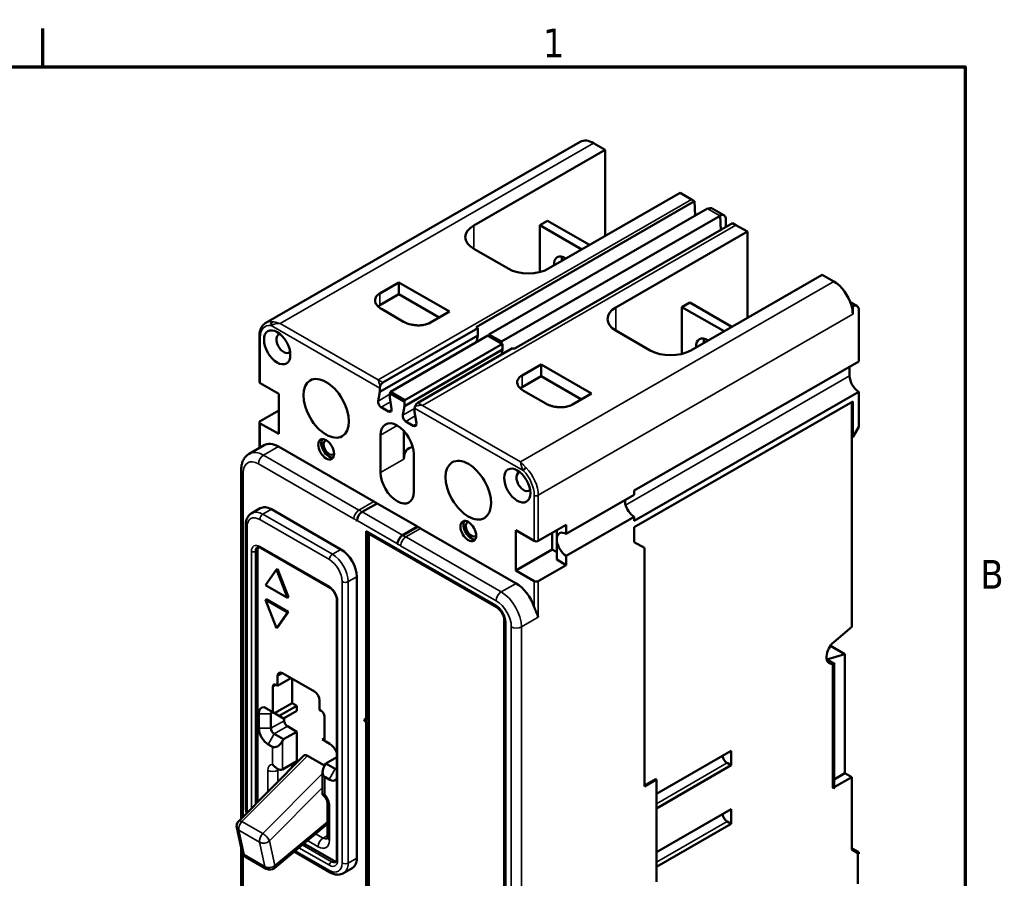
# Model space of a CAD drawing. Header units: inches. Extents: x 0.1 to 16.9, y 0.4 to 10.6.
# Tile 24 of 24: x 12.7 to 16.8, y 7 to 10.6. Entities that reach past the tile are written whole.
import ezdxf

# ---------------------------------------------------------------- set-up
doc = ezdxf.new("R2010")
doc.units = ezdxf.units.IN
doc.header["$MEASUREMENT"] = 0
for name, color, linetype, lineweight in [('Border (ANSI)', 7, 'Continuous', 70), ('Visible (ANSI)', 7, 'Continuous', 50), ('Visible Narrow (ANSI)', 7, 'Continuous', 35)]:
    doc.layers.add(name, color=color, linetype=linetype, lineweight=lineweight)
doc.styles.add('Note Text (ANSI)', font='tahoma.ttf')

# ---------------------------------------------------------------- blocks, each defined once
blk = doc.blocks.new('Borders Default Border')
at = {"layer": 'Border (ANSI)'}
blk.add_line((12.75, 10.38), (12.75, 10.54), dxfattribs=at)
at = {"layer": 'Border (ANSI)', "flags": 128}
blk.add_lwpolyline([(0.38, 0.62), (0.38, 10.38), (16.62, 10.38), (16.62, 0.62), (0.38, 0.62)], dxfattribs=at)
at = {"layer": 'Border (ANSI)', "char_height": 0.12, "attachment_point": 7, "style": 'Note Text (ANSI)'}
for s, insert in [('1', (14.8479, 10.42)), ('B', (16.6834, 8.19))]:
    blk.add_mtext(s, dxfattribs=dict(at, insert=insert))

msp = doc.modelspace()

# ---------------------------------------------------------------- linework, layer by layer
at = {"layer": 'Visible (ANSI)'}
for p, q in [((15.0045, 10.0649), (13.6854, 9.3053)), ((15.1091, 10.0315), (15.0607, 10.0594)), ((14.5576, 9.7139), (15.1091, 10.0315)), ((15.1091, 10.0315), (15.1091, 9.6699)), ((15.4231, 9.8507), (14.8715, 9.5331)), ((15.4714, 9.8229), (15.4231, 9.8507)), ((14.568, 9.2877), (15.4844, 9.8154)), ((15.4714, 9.8229), (15.4844, 9.8154)), ((15.4844, 9.8154), (15.4874, 9.7556)), ((15.5378, 9.7846), (14.6214, 9.2569)), ((14.6744, 9.2264), (15.5909, 9.7541)), ((15.5378, 9.7846), (15.5399, 9.7834)), ((15.6074, 9.7572), (15.5586, 9.7852)), ((15.5887, 9.7553), (15.5909, 9.7541)), ((15.5909, 9.7541), (15.5939, 9.6947)), ((15.6439, 9.7235), (14.7275, 9.1958)), ((14.8346, 9.7152), (14.8673, 9.734)), ((15.0112, 9.6135), (14.8346, 9.7152)), ((14.8346, 9.7152), (14.8346, 9.5186)), ((14.8673, 9.734), (15.0439, 9.6323)), ((15.6151, 9.707), (15.6151, 9.7401)), ((15.6439, 9.7235), (15.6573, 9.7159)), ((15.6573, 9.7159), (15.7056, 9.688)), ((15.7056, 9.688), (15.1541, 9.3704)), ((15.7056, 9.688), (15.7056, 9.3264)), ((14.7018, 9.5331), (14.5576, 9.6162)), ((15.468, 9.1896), (16.0196, 9.5072)), ((16.0196, 9.5072), (16.0679, 9.4794)), ((14.1638, 9.4285), (14.2436, 9.4745)), ((14.2436, 9.4745), (14.4557, 9.3523)), ((14.2436, 9.4745), (14.2436, 9.4254)), ((14.2436, 9.4254), (14.1638, 9.3795)), ((14.4131, 9.3278), (14.2436, 9.4254)), ((15.4311, 9.3717), (15.4638, 9.3905)), ((15.6404, 9.2888), (15.4638, 9.3905)), ((16.1373, 9.3927), (16.1657, 9.3763)), ((16.1477, 9.3746), (16.1423, 9.3777)), ((14.2631, 9.3103), (14.1706, 9.3635)), ((14.4557, 9.3523), (14.376, 9.3064)), ((15.4311, 9.3717), (15.6077, 9.27)), ((15.4311, 9.1751), (15.4311, 9.3717)), ((16.1477, 9.3746), (16.1477, 9.3412)), ((16.173, 9.1438), (16.1728, 9.3646)), ((14.1639, 9.016), (14.575, 9.2527)), ((14.177, 9.0545), (14.575, 9.2836)), ((14.575, 9.2836), (14.568, 9.2877)), ((14.5708, 9.2306), (14.575, 9.2527)), ((14.575, 9.2527), (14.575, 9.2836)), ((14.6214, 9.2569), (14.621, 9.2498)), ((14.6214, 9.2569), (14.6744, 9.2264)), ((15.1541, 9.2727), (15.2983, 9.1896)), ((13.6584, 9.2486), (13.6584, 9.0573)), ((14.2082, 9.0162), (14.6174, 9.2519)), ((14.2693, 8.981), (14.6785, 9.2167)), ((14.5697, 9.2244), (14.5708, 9.2306)), ((14.5711, 9.2252), (14.5708, 9.2306)), ((14.621, 9.2498), (14.6174, 9.2519)), ((14.6748, 9.2188), (14.621, 9.2498)), ((14.6748, 9.2188), (14.6744, 9.2264)), ((14.6785, 9.2167), (14.6748, 9.2188)), ((14.6785, 9.1931), (14.6785, 9.2167)), ((14.2674, 8.9564), (14.6785, 9.1931)), ((14.7209, 9.1996), (14.3229, 8.9704)), ((14.6748, 9.173), (14.6766, 9.1831)), ((14.6766, 9.1831), (14.6785, 9.1931)), ((14.6771, 9.1744), (14.6766, 9.1831)), ((14.7275, 9.1958), (14.7209, 9.1996)), ((14.8401, 9.131), (14.7604, 9.085)), ((14.8401, 9.131), (14.8401, 9.0819)), ((15.0523, 9.0088), (14.8401, 9.131)), ((16.173, 9.1438), (15.2313, 8.6016)), ((16.1348, 9.0825), (16.1348, 9.1217)), ((13.6619, 9.0524), (13.7396, 9.0077)), ((14.7604, 9.036), (14.8401, 9.0819)), ((14.8401, 9.0819), (15.0097, 8.9843)), ((13.7396, 9.0077), (13.7396, 8.839)), ((14.1566, 8.977), (14.1639, 9.016)), ((14.1639, 9.016), (14.1639, 9.0317)), ((14.2063, 9.0073), (14.2063, 8.9916)), ((14.2693, 8.981), (14.2082, 9.0162)), ((14.7672, 9.02), (14.8596, 8.9668)), ((14.9725, 8.9629), (15.0523, 9.0088)), ((15.2313, 8.474), (16.173, 9.0164)), ((16.1732, 8.8693), (16.173, 9.0164)), ((14.2063, 8.9916), (14.2135, 8.9442)), ((14.2674, 8.9564), (14.2674, 8.9721)), ((15.2313, 8.4475), (16.1477, 8.9753)), ((16.1435, 8.8276), (16.1435, 8.9728)), ((16.1477, 8.9753), (16.1477, 8.8252)), ((13.6619, 8.8934), (13.7396, 8.9382)), ((14.2006, 8.9335), (14.1695, 8.9514)), ((14.2601, 8.9174), (14.2674, 8.9564)), ((14.3098, 8.9477), (14.3098, 8.932)), ((14.3098, 8.932), (14.3171, 8.8846)), ((13.6584, 8.8886), (13.6584, 8.7806)), ((13.7396, 8.839), (13.6619, 8.8837)), ((14.3042, 8.8739), (14.2729, 8.8919)), ((14.2648, 8.7333), (14.2648, 8.8515)), ((16.1477, 8.8252), (16.1732, 8.8693)), ((14.1672, 8.6771), (14.1672, 8.834)), ((16.1477, 8.8252), (16.1435, 8.8276)), ((16.1435, 8.8276), (16.1435, 8.0295)), ((13.6784, 8.7921), (13.6161, 8.7562)), ((13.7383, 8.7862), (14.1388, 8.5556)), ((14.3064, 8.7539), (14.3064, 8.5969)), ((13.5823, 8.6889), (13.5823, 7.2254)), ((15.2313, 8.6016), (15.2313, 8.5839)), ((15.2313, 8.5839), (14.9462, 8.4197)), ((15.1931, 8.5619), (15.1931, 8.5465)), ((13.6623, 8.5275), (13.6263, 8.5067)), ((13.709, 8.5229), (14.0009, 8.3548)), ((14.152, 8.548), (14.0896, 8.5121)), ((14.152, 8.548), (14.3217, 8.4503)), ((14.0684, 8.4754), (14.0684, 8.4738)), ((14.9462, 8.3275), (15.2313, 8.4917)), ((15.2313, 8.4917), (15.2313, 8.474)), ((13.6015, 7.2757), (13.6015, 8.4564)), ((14.107, 7.6393), (14.107, 8.4315)), ((14.107, 8.4315), (14.6505, 8.1186)), ((14.1112, 8.4291), (14.1112, 7.6418)), ((14.2593, 8.4144), (14.3217, 8.4503)), ((14.3217, 8.4491), (14.2593, 8.4132)), ((14.3217, 8.4503), (14.3217, 8.4491)), ((14.7353, 8.2121), (14.3348, 8.4427)), ((14.7341, 8.435), (14.7341, 8.2663)), ((14.8117, 8.3903), (14.7341, 8.435)), ((14.9462, 8.458), (14.8287, 8.3903)), ((14.9067, 8.4353), (14.9067, 8.403)), ((14.9462, 8.4197), (14.9462, 8.458)), ((15.2313, 8.3852), (15.2313, 8.4475)), ((14.1189, 8.4208), (14.118, 8.4203)), ((14.118, 6.568), (14.118, 8.4203)), ((14.118, 8.4203), (14.6539, 8.1117)), ((14.1189, 8.4208), (14.6547, 8.1122)), ((14.8868, 8.4238), (14.8868, 8.3542)), ((14.9067, 8.3896), (14.9067, 8.312)), ((15.2737, 8.3606), (15.2313, 8.3852)), ((13.6509, 7.2945), (13.6509, 8.3514)), ((13.6627, 8.3612), (13.9546, 8.1931)), ((14.2381, 8.376), (14.2381, 8.3776)), ((14.8868, 8.3542), (14.7341, 8.2663)), ((14.9067, 8.3428), (14.8868, 8.3542)), ((15.2737, 7.3595), (15.2737, 8.3606)), ((14.9462, 8.2892), (14.9067, 8.312)), ((14.9462, 8.2892), (14.9462, 8.3275)), ((13.6844, 8.2046), (13.7307, 8.2706)), ((13.7349, 8.273), (13.7307, 8.2706)), ((13.7307, 8.2706), (13.7769, 8.1514)), ((13.7349, 8.273), (13.7812, 8.1538)), ((14.7341, 8.2663), (14.8117, 8.2216)), ((14.8287, 8.2216), (14.9462, 8.2892)), ((14.0671, 8.2401), (14.0671, 7.0594)), ((13.7769, 8.1514), (13.6844, 8.2046)), ((13.6887, 8.1458), (13.6844, 8.1433)), ((13.6844, 8.1433), (13.7769, 8.0901)), ((13.7307, 8.0241), (13.6844, 8.1433)), ((13.6887, 8.1458), (13.7812, 8.0925)), ((13.7812, 8.1538), (13.7769, 8.1514)), ((13.9834, 8.1433), (13.9834, 7.0543)), ((13.7769, 8.0901), (13.7307, 8.0241)), ((13.7812, 8.0925), (13.7349, 8.0265)), ((13.7812, 8.0925), (13.7769, 8.0901)), ((14.6861, 8.0559), (14.6861, 6.2782)), ((14.687, 8.0563), (14.687, 6.2787)), ((13.7349, 8.0265), (13.7307, 8.0241)), ((14.6904, 8.0495), (14.6904, 6.2718)), ((16.1435, 8.0295), (16.0682, 7.9658)), ((16.0542, 7.9505), (16.1146, 7.9157)), ((16.0393, 7.8927), (16.1146, 7.9157)), ((16.0393, 7.8927), (16.0724, 7.8736)), ((16.1146, 7.9157), (16.1146, 7.4151)), ((16.0637, 7.3542), (16.0637, 7.875)), ((16.0637, 7.875), (16.0679, 7.8725)), ((16.0679, 7.8725), (16.0679, 7.3518)), ((16.0705, 7.8725), (16.0724, 7.8736)), ((16.0705, 7.3533), (16.0705, 7.8725)), ((13.7349, 7.7826), (13.7349, 7.8227)), ((13.7349, 7.7826), (13.791, 7.8149)), ((13.7561, 7.835), (13.8902, 7.7578)), ((13.7956, 7.71), (13.7956, 7.8123)), ((13.715, 7.672), (13.715, 7.7784)), ((13.7286, 7.7863), (13.7349, 7.7826)), ((13.715, 7.672), (13.6786, 7.6929)), ((13.7222, 7.6678), (13.7956, 7.71)), ((13.7421, 7.6563), (13.8155, 7.6986)), ((13.8155, 7.6986), (13.7956, 7.71)), ((13.8155, 7.6775), (13.8155, 7.6986)), ((13.9114, 7.721), (13.9114, 7.681)), ((13.6564, 7.665), (13.6564, 7.6042)), ((13.7073, 7.6041), (13.7073, 7.665)), ((13.7115, 7.6739), (13.7604, 7.6457)), ((13.7222, 7.6678), (13.715, 7.672)), ((13.7421, 7.6563), (13.7222, 7.6678)), ((13.7604, 7.6457), (13.7421, 7.6563)), ((13.7604, 7.6457), (13.8155, 7.6775)), ((13.7625, 7.6359), (13.7625, 7.6469)), ((13.9114, 7.681), (13.9178, 7.6773)), ((13.9313, 7.6538), (13.9313, 7.5518)), ((14.1028, 7.6418), (14.107, 7.6393)), ((14.107, 7.6393), (14.1112, 7.6418)), ((13.8155, 7.5897), (13.7761, 7.6124)), ((14.107, 7.6295), (14.1028, 7.632)), ((14.107, 7.6344), (14.1112, 7.632)), ((14.107, 7.6295), (14.1112, 7.632)), ((14.107, 6.5617), (14.107, 7.6295)), ((14.1112, 7.632), (14.1112, 6.5641)), ((13.7604, 7.5579), (13.7209, 7.5806)), ((13.7604, 7.5579), (13.8155, 7.5897)), ((13.8155, 7.4661), (13.8155, 7.5897)), ((13.9224, 7.5569), (13.9313, 7.562)), ((13.6955, 7.5365), (13.7137, 7.526)), ((13.7561, 7.5506), (13.7604, 7.5579)), ((13.9224, 7.5569), (13.9369, 7.5485)), ((13.9424, 7.5454), (13.9224, 7.5569)), ((13.9509, 7.5405), (13.9313, 7.5518)), ((13.9313, 7.5518), (13.9424, 7.5454)), ((13.9369, 7.5485), (13.9536, 7.5388)), ((13.8433, 7.4884), (13.5717, 7.2148)), ((13.8601, 7.4889), (13.9318, 7.4475)), ((13.9369, 7.4563), (13.9834, 7.4831)), ((15.3242, 7.3292), (15.6382, 7.51)), ((15.6382, 7.51), (15.6382, 7.4486)), ((13.7561, 7.4318), (13.8155, 7.4661)), ((13.7956, 7.4403), (13.7956, 7.4546)), ((13.9369, 7.4563), (13.9326, 7.4489)), ((13.9763, 7.4335), (13.9369, 7.4563)), ((15.6382, 7.4486), (15.3242, 7.2678)), ((15.6382, 7.4486), (15.6212, 7.4584)), ((13.7348, 7.434), (13.735, 7.4339)), ((13.9238, 7.4194), (13.9238, 7.3252)), ((13.9326, 7.4), (13.9509, 7.3895)), ((16.1146, 7.4151), (16.0705, 7.3896)), ((16.0705, 7.3564), (16.1435, 7.3984)), ((16.1146, 7.4151), (16.1435, 7.3984)), ((16.1435, 7.3984), (16.1435, 7.1009)), ((15.2737, 7.3643), (15.32, 7.391)), ((15.3242, 7.3885), (15.2737, 7.3595)), ((15.3242, 7.3885), (15.32, 7.391)), ((15.3242, 6.9593), (15.3242, 7.3885)), ((16.0679, 7.3518), (16.0637, 7.3542)), ((16.0679, 7.3518), (16.0705, 7.3533)), ((13.9238, 7.3252), (13.924, 7.3251)), ((13.9438, 7.2908), (13.9438, 7.1466)), ((15.3242, 7.0839), (15.6382, 7.2647)), ((15.6382, 7.2647), (15.6382, 7.2034)), ((13.5637, 7.1873), (13.5859, 7.0847)), ((13.9438, 7.2027), (13.7219, 7.0177)), ((13.9438, 7.2019), (13.9432, 7.2022)), ((15.6382, 7.2034), (15.3242, 7.0226)), ((15.6382, 7.2034), (15.6212, 7.2131)), ((13.9691, 7.0488), (13.8449, 7.1203)), ((13.5823, 7.1015), (13.5823, 6.923)), ((13.6003, 7.0651), (13.6877, 7.0148)), ((13.9559, 6.9994), (13.8045, 7.0866)), ((16.1435, 7.1009), (16.1477, 7.0985)), ((16.1435, 7.0951), (16.1435, 7.1009)), ((16.1477, 7.0926), (16.1435, 7.0951)), ((16.1689, 7.0803), (16.1435, 7.0951)), ((16.1477, 7.0985), (16.1477, 7.0926)), ((16.1477, 7.0985), (16.1732, 7.0837)), ((16.1477, 7.0926), (16.1732, 7.0779)), ((16.1689, 7.0803), (16.1688, 6.9517)), ((16.1732, 7.0779), (16.1689, 7.0803)), ((16.1732, 7.0837), (16.1732, 7.0779)), ((14.0476, 7.0164), (14.0116, 6.9957))]:
    msp.add_line(p, q, dxfattribs=at)
for centre, start, end in [((13.593, 7.1936), 135.2113, 192.2407), ((13.6153, 7.0911), 192.2407, 240.064), ((13.7027, 7.0408), 240.064, 309.8168)]:
    msp.add_arc(centre, 0.03, start, end, dxfattribs=at)
for centre, major_axis, ratio, start_param, end_param in [((15.0607, 9.9671), (-0.0563, 0.0978), 0.578093, 5.499721, 6.283185), ((14.6424, 9.665), (-0.12, 0), 0.575862, 5.497787, 7.068583), ((14.6424, 9.5728), (0.12, 0), 0.575862, 2.356194, 2.411075), ((14.9407, 9.5237), (-0.0328, 0.0569), 0.578093, 5.41968, 7.14669), ((14.9733, 9.5425), (0.0328, -0.0569), 0.578093, 3.660897, 4.005098), ((14.7867, 9.582), (0.12, 0), 0.575862, 3.926991, 5.497787), ((16.0679, 9.3871), (-0.0563, 0.0978), 0.578093, 4.299017, 5.499721), ((16.0679, 9.3871), (-0.0563, 0.0978), 0.578093, 3.928925, 4.299017), ((16.1477, 9.3452), (0.018, 0.0312), 0.578093, 5.668258, 7.067229), ((15.2389, 9.3215), (-0.12, 0), 0.575862, 5.497787, 7.068583), ((13.7163, 9.2992), (-0.0016, -0.0119), 0.745193, 3.663434, 5.23423), ((13.761, 9.2187), (0.0219, -0.038), 0.578093, 2.917333, 6.507445), ((15.2389, 9.2293), (-0.12, 0), 0.575862, 5.497787, 5.552667), ((15.5372, 9.1802), (-0.0328, 0.0569), 0.578093, 5.41968, 7.14669), ((15.5699, 9.199), (-0.0328, 0.0569), 0.578093, 0.519304, 0.863505), ((15.3832, 9.2385), (-0.12, 0), 0.575862, 0.785398, 2.356194), ((16.173, 9.0997), (-0.027, 0.0468), 0.577583, 0.78302, 0.786888), ((13.6704, 9.0573), (-0.012, 0), 0.575862, 0, 0.785398), ((14.177, 9.0393), (0.0093, 0.0161), 0.578093, 0.783464, 1.954823), ((16.173, 9.0605), (0.027, -0.0468), 0.577583, 3.92848, 5.499277), ((14.177, 9.0393), (0.0093, 0.0161), 0.578093, 1.954815, 2.354261), ((14.2194, 9.0148), (0.0093, 0.0161), 0.577904, 1.811738, 2.354426), ((14.1695, 8.9667), (-0.0093, 0.0161), 0.578093, 0.594964, 2.358128), ((14.2805, 8.9797), (0.0093, 0.0161), 0.578093, 1.811573, 2.354261), ((14.3229, 8.9552), (-0.0093, -0.0161), 0.578093, 3.925057, 5.094835), ((14.2006, 8.9487), (0.0093, -0.0161), 0.578093, 5.499721, 7.262175), ((14.3229, 8.9552), (-0.0093, -0.0161), 0.578093, 5.094827, 5.495853), ((13.6704, 8.8886), (-0.012, 0), 0.575862, 5.497787, 7.068583), ((14.2368, 8.794), (-0.0491, 0.0853), 0.578093, 3.928925, 7.070517), ((14.3042, 8.8891), (0.0093, -0.0161), 0.578093, 5.500044, 7.262827), ((13.7383, 8.6881), (-0.0599, 0.104), 0.578093, 5.499721, 6.283185), ((13.9513, 8.7822), (-0.0234, 0.0406), 0.578093, 0.274889, 2.866704), ((13.9513, 8.7822), (0.0165, -0.0286), 0.578093, 2.866349, 6.558429), ((14.3344, 8.6932), (-0.0491, 0.0853), 0.578093, 5.977496, 7.070517), ((14.2368, 8.637), (0.0491, -0.0853), 0.578093, 3.928925, 7.070517), ((14.7682, 8.6387), (-0.0219, 0.038), 0.578093, 6.058925, 9.649038), ((14.7743, 8.69), (-0.00855, -0.00842), 0.335289, 4.051762, 5.622559), ((14.1388, 8.4575), (0.0599, -0.104), 0.578093, 2.213152, 2.358128), ((15.2313, 8.5378), (0.0281, -0.0489), 0.578093, 3.925057, 4.221699), ((13.709, 8.4464), (-0.0467, 0.0811), 0.578093, 5.499721, 6.283185), ((14.0896, 8.4876), (-0.015, -0.026), 0.578093, 3.925057, 5.495853), ((15.2313, 8.5378), (0.0281, -0.0489), 0.578093, 4.221699, 5.499721), ((14.5478, 8.4387), (0.0234, -0.0406), 0.578093, 3.416481, 6.008297), ((14.5478, 8.4387), (-0.0165, 0.0286), 0.578093, 6.007941, 9.700022), ((14.3348, 8.3446), (-0.0599, 0.104), 0.578093, 5.499721, 5.655348), ((14.9462, 8.3736), (-0.0281, 0.0489), 0.578093, 5.499721, 6.924523), ((14.2593, 8.3898), (0.015, 0.026), 0.578093, 0.783464, 2.354261), ((14.8202, 8.3952), (-0.012, 0), 0.575862, 0.785398, 2.356194), ((14.8778, 8.3343), (-0.0246, -0.0777), 0.202662, 2.425867, 2.717857), ((14.9462, 8.3736), (-0.0281, 0.0489), 0.578093, 0.933326, 2.358128), ((13.6772, 8.3363), (-0.0186, 0.0322), 0.578093, 0.280712, 0.787332), ((14.0009, 8.2783), (0.0467, -0.0811), 0.578093, 0.787332, 2.358128), ((14.8202, 8.2265), (0.012, 0), 0.575862, 3.926991, 5.497787), ((14.7353, 8.114), (-0.0599, 0.104), 0.578093, 4.379951, 5.499721), ((14.6505, 8.0725), (0.0281, -0.0489), 0.578093, 0.787332, 2.358128), ((14.6539, 8.0744), (0.0228, -0.0395), 0.578093, 0.787332, 2.358128), ((14.6547, 8.0749), (0.0228, -0.0395), 0.578093, 0.787332, 2.358128), ((16.0773, 7.9262), (-0.0281, -0.0489), 0.578093, 4.15469, 6.71928), ((16.0815, 7.9237), (-0.0281, -0.0489), 0.578093, 0.436095, 0.553831), ((13.7561, 7.8104), (-0.015, 0.026), 0.578093, 5.499721, 7.070517), ((13.7286, 7.7706), (-0.0096, 0.0166), 0.578093, 5.499721, 7.070516), ((13.8902, 7.7332), (-0.015, 0.026), 0.578093, 3.928925, 5.499721), ((13.6955, 7.6425), (-0.0275, 0.0478), 0.578093, 5.945568, 7.070499), ((13.7209, 7.6571), (-0.0096, 0.0166), 0.578093, 6.268193, 7.070464), ((13.9178, 7.6616), (0.0096, -0.0166), 0.578093, 0.787332, 2.358128), ((14.1028, 7.6369), (-0.00299, 0.0052), 0.578093, 5.499721, 8.641314), ((14.107, 7.6393), (0.00299, -0.0052), 0.578093, 3.925065, 5.499721), ((13.6954, 7.5816), (0.0275, -0.0477), 0.578093, 3.925066, 5.503596), ((13.7208, 7.5963), (-0.0095, 0.0165), 0.578093, 0.781601, 2.363883), ((13.776, 7.628), (-0.0095, 0.0165), 0.578093, 0.781601, 2.363883), ((13.7349, 7.5628), (-0.0212, -0.0367), 0.576978, 0.000967, 1.571763), ((13.9509, 7.4954), (-0.0275, 0.0478), 0.578093, 4.513641, 5.49973), ((13.8601, 7.4627), (0.014, -0.0277), 0.575501, 2.423115, 3.331818), ((15.6212, 7.4829), (0.015, -0.026), 0.578093, 4.190961, 5.499721), ((13.9538, 7.4367), (-0.0212, -0.0367), 0.576978, 4.713356, 6.284152), ((13.7349, 7.4686), (0.0212, -0.0367), 0.576978, 5.48682, 6.282218), ((13.9763, 7.4492), (0.0096, -0.0166), 0.578093, 5.499721, 6.049355), ((13.9509, 7.4346), (0.0275, -0.0478), 0.578093, 5.499721, 6.485802), ((13.9538, 7.3425), (-0.03, -0.0173), 0.001672, 6.272218, 6.282218), ((15.6212, 7.2377), (0.015, -0.026), 0.578093, 4.190961, 5.499721), ((13.9691, 7.0792), (0.0186, -0.0322), 0.578093, 5.499721, 6.002474), ((14.0009, 7.0976), (0.0467, -0.0811), 0.578093, 0, 0.787332)]:
    msp.add_ellipse(centre, major_axis=major_axis, ratio=ratio, start_param=start_param, end_param=end_param, dxfattribs=at)
for centre, major_axis in [((13.7332, 9.2027), (-0.0389, 0.0676)), ((13.9386, 8.9466), (-0.0674, 0.117)), ((13.9386, 8.7749), (-0.0234, 0.0406)), ((14.5351, 8.6031), (-0.0674, 0.117)), ((14.7404, 8.6227), (-0.0389, 0.0676)), ((14.5351, 8.4314), (-0.0234, 0.0406))]:
    msp.add_ellipse(centre, major_axis=major_axis, ratio=0.578093, dxfattribs=at)
for points, knots in [([(15.5399, 9.7834), (15.5455, 9.7866), (15.5524, 9.788), (15.5576, 9.7858), (15.5586, 9.7852)], [0, 0, 0, 0, 0.4010672, 0.5003234, 0.5003234, 0.5003234, 0.5003234]), ([(15.6151, 9.7401), (15.6151, 9.7433), (15.6142, 9.7491), (15.6105, 9.7556), (15.6025, 9.7601), (15.5943, 9.7585), (15.5887, 9.7553)], [0, 0, 0, 0, 0.199341, 0.398933, 0.598933, 1, 1, 1, 1]), ([(14.1706, 9.3635), (14.168, 9.3651), (14.1655, 9.3667), (14.1604, 9.3704), (14.1578, 9.3726), (14.1533, 9.3772), (14.1513, 9.3795), (14.1495, 9.3821), (14.1495, 9.3822), (14.1479, 9.3846), (14.1466, 9.387), (14.1453, 9.3904), (14.1449, 9.3916), (14.1443, 9.3941), (14.144, 9.3955), (14.1437, 9.3988), (14.1437, 9.4008), (14.144, 9.4033), (14.1441, 9.4038), (14.1446, 9.4067), (14.1454, 9.4091), (14.1467, 9.4118), (14.147, 9.4122), (14.1482, 9.4145), (14.1495, 9.4164), (14.1528, 9.4203), (14.1549, 9.4223), (14.1594, 9.4257), (14.1615, 9.4272), (14.1638, 9.4285)], [0, 0, 0, 0, 0.0889493, 0.0889493, 0.1985744, 0.1985744, 0.3071257, 0.3071257, 0.3129081, 0.3129081, 0.4141197, 0.4141197, 0.4612228, 0.4612228, 0.5192297, 0.5192297, 0.6017956, 0.6017956, 0.6223075, 0.6223075, 0.7234101, 0.7234101, 0.7405454, 0.7405454, 0.8228288, 0.8228288, 0.9210894, 0.9210894, 1, 1, 1, 1]), ([(14.1638, 9.3795), (14.1615, 9.3781), (14.1594, 9.3767), (14.157, 9.3749), (14.1566, 9.3745), (14.1562, 9.3742)], [-1, -1, -1, -1, -0.9210894, -0.9210894, -0.90494739, -0.90494739, -0.90494739, -0.90494739]), ([(13.6854, 9.3053), (13.6818, 9.3032), (13.6785, 9.3007), (13.6726, 9.2947), (13.6701, 9.2914), (13.6657, 9.2841), (13.664, 9.2801), (13.6612, 9.2718), (13.6601, 9.2674), (13.6588, 9.2582), (13.6584, 9.2535), (13.6584, 9.2486)], [2.3542608, 2.3542608, 2.3542608, 2.3542608, 2.5117272, 2.5117272, 2.6691935, 2.6691935, 2.8266599, 2.8266599, 2.9841263, 2.9841263, 3.1415927, 3.1415927, 3.1415927, 3.1415927]), ([(14.376, 9.3064), (14.3683, 9.3019), (14.3536, 9.2969), (14.3313, 9.2945), (14.3133, 9.295), (14.2888, 9.2987), (14.2724, 9.305), (14.2631, 9.3103)], [0, 0, 0, 0, 0.259457, 0.398204, 0.538778, 0.687098, 1, 1, 1, 1]), ([(14.7604, 9.085), (14.7526, 9.0806), (14.7439, 9.0721), (14.7398, 9.0593), (14.7405, 9.0489), (14.7471, 9.0348), (14.7579, 9.0254), (14.7672, 9.02)], [0, 0, 0, 0, 0.259457, 0.398204, 0.538778, 0.687098, 1, 1, 1, 1]), ([(14.8596, 8.9668), (14.8623, 8.9653), (14.865, 8.9638), (14.8716, 8.9609), (14.8754, 8.9594), (14.8833, 8.9568), (14.8874, 8.9556), (14.8918, 8.9546), (14.8921, 8.9546), (14.8962, 8.9537), (14.9003, 8.953), (14.9064, 8.9522), (14.9083, 8.952), (14.9126, 8.9516), (14.9151, 8.9514), (14.9209, 8.9512), (14.9244, 8.9513), (14.9287, 8.9514), (14.9295, 8.9515), (14.9346, 8.9518), (14.9388, 8.9522), (14.9435, 8.953), (14.9442, 8.9531), (14.9482, 8.9539), (14.9514, 8.9546), (14.9582, 8.9565), (14.9617, 8.9577), (14.9677, 8.9603), (14.9702, 8.9615), (14.9725, 8.9629)], [0, 0, 0, 0, 0.0889493, 0.0889493, 0.1985744, 0.1985744, 0.3071257, 0.3071257, 0.3129081, 0.3129081, 0.4141197, 0.4141197, 0.4612228, 0.4612228, 0.5192297, 0.5192297, 0.6017956, 0.6017956, 0.6223075, 0.6223075, 0.7234101, 0.7234101, 0.7405454, 0.7405454, 0.8228288, 0.8228288, 0.9210894, 0.9210894, 1, 1, 1, 1]), ([(14.2729, 8.8919), (14.2698, 8.8937), (14.2653, 8.8983), (14.2603, 8.9081), (14.2595, 8.9142), (14.2601, 8.9174)], [0, 0, 0, 0, 0.03654216, 0.05508548, 0.09217213, 0.09217213, 0.09217213, 0.09217213]), ([(13.5823, 8.6889), (13.5823, 8.6941), (13.5827, 8.6993), (13.5842, 8.7095), (13.5853, 8.7145), (13.5886, 8.7243), (13.5908, 8.7291), (13.5962, 8.7382), (13.5994, 8.7424), (13.607, 8.7501), (13.6113, 8.7535), (13.6161, 8.7562)], [3.1415927, 3.1415927, 3.1415927, 3.1415927, 3.299059, 3.299059, 3.4565254, 3.4565254, 3.6139918, 3.6139918, 3.7714582, 3.7714582, 3.9289245, 3.9289245, 3.9289245, 3.9289245]), ([(13.6015, 8.4564), (13.6015, 8.4604), (13.6018, 8.4644), (13.603, 8.4722), (13.6038, 8.4761), (13.6063, 8.4834), (13.6079, 8.487), (13.6119, 8.4936), (13.6142, 8.4968), (13.6197, 8.5023), (13.6229, 8.5047), (13.6263, 8.5067)], [3.1415927, 3.1415927, 3.1415927, 3.1415927, 3.299059, 3.299059, 3.4565254, 3.4565254, 3.6139918, 3.6139918, 3.7714582, 3.7714582, 3.9289245, 3.9289245, 3.9289245, 3.9289245]), ([(14.2593, 8.4132), (14.2567, 8.4117), (14.2536, 8.4092), (14.2488, 8.4041), (14.2462, 8.4006), (14.2425, 8.3941), (14.2407, 8.39), (14.2387, 8.3832), (14.2381, 8.3792), (14.2381, 8.376)], [-0.7615038, -0.7615038, -0.7615038, -0.7615038, -0.7147047, -0.7147047, -0.6676131, -0.6676131, -0.620047, -0.620047, -0.5718091, -0.5718091, -0.5718091, -0.5718091]), ([(13.6502, 8.3637), (13.6505, 8.3639), (13.6509, 8.364), (13.6518, 8.3643), (13.6524, 8.3643), (13.6538, 8.3644), (13.6547, 8.3643), (13.6566, 8.3639), (13.6577, 8.3636), (13.6601, 8.3626), (13.6614, 8.362), (13.6627, 8.3612)], [3.9289245, 3.9289245, 3.9289245, 3.9289245, 4.0856174, 4.0856174, 4.2423103, 4.2423103, 4.3990032, 4.3990032, 4.5556961, 4.5556961, 4.712389, 4.712389, 4.712389, 4.712389]), ([(13.9546, 8.1931), (13.9569, 8.1918), (13.9594, 8.19), (13.9644, 8.1856), (13.9669, 8.1829), (13.9717, 8.1768), (13.9739, 8.1734), (13.9777, 8.1663), (13.9794, 8.1626), (13.9818, 8.1554), (13.9826, 8.1518), (13.9833, 8.1467), (13.9834, 8.1449), (13.9834, 8.1433)], [4.712389, 4.712389, 4.712389, 4.712389, 4.981536, 4.981536, 5.260074, 5.260074, 5.545827, 5.545827, 5.833526, 5.833526, 6.11739, 6.11739, 6.283185, 6.283185, 6.283185, 6.283185]), ([(14.8117, 8.1128), (14.8141, 8.1055), (14.8176, 8.0977), (14.8233, 8.0842), (14.8266, 8.0762), (14.8287, 8.07)], [-0.2215183, -0.2215183, -0.2215183, -0.2215183, -0.1206592, -0.1206592, 0, 0, 0, 0]), ([(13.7137, 7.4525), (13.7137, 7.4525), (13.7138, 7.4525), (13.7164, 7.449), (13.7195, 7.4457), (13.7265, 7.4395), (13.7305, 7.4365), (13.7346, 7.4341)], [-0.5396831, -0.5396831, -0.5396831, -0.5396831, -0.5390546, -0.5390546, -0.4775026, -0.4775026, -0.4076576, -0.4076576, -0.4076576, -0.4076576]), ([(13.733, 7.4349), (13.733, 7.4349), (13.7332, 7.4348), (13.7337, 7.4346), (13.7342, 7.4344), (13.7348, 7.434)], [4.449672, 4.449672, 4.449672, 4.449672, 4.5556961, 4.5556961, 4.712389, 4.712389, 4.712389, 4.712389]), ([(13.9238, 7.3252), (13.9239, 7.3252), (13.9247, 7.3253), (13.9279, 7.3258), (13.9299, 7.326), (13.9326, 7.3265), (13.9326, 7.3265), (13.9326, 7.3265)], [-0.1196901, -0.1196901, -0.1196901, -0.1196901, -0.0560681, -0.0560681, 0, 0, 0.0005724, 0.0005724, 0.0005724, 0.0005724]), ([(13.924, 7.3251), (13.9248, 7.3246), (13.9257, 7.324), (13.9279, 7.3223), (13.9291, 7.3212), (13.9317, 7.3185), (13.9331, 7.3169), (13.9358, 7.3132), (13.9371, 7.3111), (13.9394, 7.3069), (13.9404, 7.3047), (13.942, 7.3005), (13.9426, 7.2984), (13.9434, 7.2949), (13.9436, 7.2934), (13.9438, 7.2917), (13.9438, 7.2912), (13.9438, 7.2908)], [4.712389, 4.712389, 4.712389, 4.712389, 4.896157, 4.896157, 5.094729, 5.094729, 5.309953, 5.309953, 5.537243, 5.537243, 5.76791, 5.76791, 5.991738, 5.991738, 6.200075, 6.200075, 6.283185, 6.283185, 6.283185, 6.283185]), ([(13.6052, 7.2485), (13.605, 7.2493), (13.6048, 7.2501), (13.6026, 7.2592), (13.6015, 7.2676), (13.6015, 7.2757)], [2.7985456, 2.7985456, 2.7985456, 2.7985456, 2.8274334, 2.8274334, 3.1415927, 3.1415927, 3.1415927, 3.1415927]), ([(13.9438, 7.1466), (13.9438, 7.1451), (13.9437, 7.1438), (13.9434, 7.1417), (13.9432, 7.141), (13.9429, 7.1401), (13.9428, 7.1399), (13.9428, 7.1399)], [0, 0, 0, 0, 0.1574664, 0.1574664, 0.3149327, 0.3149327, 0.4542849, 0.4542849, 0.4542849, 0.4542849]), ([(13.9834, 7.0543), (13.9834, 7.0528), (13.9833, 7.0513), (13.9829, 7.0487), (13.9826, 7.0476), (13.982, 7.0457), (13.9816, 7.0449), (13.9809, 7.0437), (13.9806, 7.0433), (13.9799, 7.0426), (13.9795, 7.0423), (13.9792, 7.0421)], [0, 0, 0, 0, 0.1574664, 0.1574664, 0.3149328, 0.3149328, 0.4723991, 0.4723991, 0.6298655, 0.6298655, 0.7873319, 0.7873319, 0.7873319, 0.7873319]), ([(14.0116, 6.9957), (14.0082, 6.9937), (14.0045, 6.9922), (13.997, 6.9903), (13.9931, 6.9898), (13.9854, 6.9897), (13.9816, 6.9901), (13.974, 6.9916), (13.9703, 6.9928), (13.963, 6.9956), (13.9594, 6.9974), (13.9559, 6.9994)], [0.7873319, 0.7873319, 0.7873319, 0.7873319, 0.9440248, 0.9440248, 1.1007177, 1.1007177, 1.2574105, 1.2574105, 1.4141034, 1.4141034, 1.5707963, 1.5707963, 1.5707963, 1.5707963])]:
    msp.add_open_spline(points, degree=3, knots=knots, dxfattribs=at)
for points, degree in [([(14.6713, 9.1481), (14.6713, 9.1481), (14.6713, 9.1481), (14.6713, 9.1481)], 3), ([(14.7527, 9.0307), (14.755, 9.0326), (14.7575, 9.0344), (14.7604, 9.036)], 3), ([(13.6786, 7.6929), (13.6986, 7.6813), (13.7115, 7.6739)], 2)]:
    msp.add_open_spline(points, degree=degree, dxfattribs=at)
at = {"layer": 'Visible Narrow (ANSI)'}
for p, q in [((15.0607, 10.0594), (13.7464, 9.3025)), ((14.1571, 9.066), (15.4714, 9.8229)), ((15.5399, 9.7834), (15.5643, 9.7694)), ((15.5643, 9.7694), (15.5887, 9.7553)), ((14.3429, 8.959), (15.6573, 9.7159)), ((14.5576, 9.6217), (14.5576, 9.7139)), ((16.0679, 9.4794), (14.7536, 8.7225)), ((14.1638, 9.4285), (14.1638, 9.3795)), ((14.8287, 8.5816), (16.1477, 9.3412)), ((15.1541, 9.3704), (15.1541, 9.2782)), ((13.7079, 9.2943), (14.1639, 9.0317)), ((13.7464, 9.3025), (14.1571, 9.066)), ((13.6619, 9.0524), (13.6619, 9.2437)), ((16.1348, 9.1217), (15.2313, 8.6014)), ((14.1571, 9.066), (14.177, 9.0545)), ((14.7604, 9.085), (14.7604, 9.036)), ((16.1348, 9.0825), (15.1946, 8.541)), ((14.1566, 8.977), (14.2063, 9.0056)), ((14.2063, 9.0073), (14.2674, 8.9721)), ((14.1695, 8.9514), (14.209, 8.9742)), ((14.3229, 8.9704), (14.3429, 8.959)), ((14.2006, 8.9335), (14.2138, 8.9411)), ((14.2601, 8.9174), (14.3098, 8.946)), ((14.7658, 8.6851), (14.3098, 8.9477)), ((14.7536, 8.7225), (14.3429, 8.959)), ((13.6619, 8.7826), (13.6619, 8.8837)), ((14.2729, 8.8919), (14.3124, 8.9147)), ((14.3042, 8.8739), (14.3173, 8.8815)), ((14.1672, 8.834), (14.2371, 8.8743)), ((13.6759, 8.7503), (13.7383, 8.7862)), ((14.0764, 8.5197), (13.6759, 8.7503)), ((14.1672, 8.6771), (14.2648, 8.7333)), ((13.5911, 7.2343), (13.5911, 8.6766)), ((13.6547, 8.7136), (14.0552, 8.4829)), ((14.1388, 8.5556), (14.0764, 8.5197)), ((14.8117, 8.3903), (14.8117, 8.5816)), ((14.8287, 8.5816), (14.8287, 8.3903)), ((13.709, 8.5229), (13.673, 8.5021)), ((14.0896, 8.5121), (14.2593, 8.4144)), ((13.6602, 8.4801), (13.9521, 8.312)), ((13.9649, 8.334), (13.673, 8.5021)), ((14.0684, 8.4754), (14.2381, 8.3776)), ((13.6068, 7.2683), (13.6068, 8.449)), ((14.3348, 8.4427), (14.2725, 8.4068)), ((14.2725, 8.4068), (14.673, 8.1762)), ((13.6255, 8.3466), (13.6255, 7.2689)), ((13.6424, 8.3466), (13.6509, 8.3514)), ((13.6424, 7.286), (13.6424, 8.3466)), ((13.9521, 8.1987), (13.6602, 8.3668)), ((14.0009, 8.3548), (13.9649, 8.334)), ((14.6518, 8.1394), (14.2512, 8.3701)), ((14.0671, 8.2401), (14.0311, 8.2194)), ((14.8117, 8.1128), (14.8117, 8.2216)), ((14.8287, 8.2216), (14.8287, 8.07)), ((14.0056, 8.2194), (14.0056, 7.0387)), ((14.0311, 7.0387), (14.0311, 8.2194)), ((14.673, 8.1762), (14.7353, 8.2121)), ((13.9869, 7.0494), (13.9869, 8.1384)), ((14.6547, 8.1122), (14.6539, 8.1117)), ((14.687, 8.0563), (14.6861, 8.0559)), ((14.8287, 8.07), (14.7578, 8.0292)), ((14.7154, 6.2633), (14.7154, 8.0292)), ((14.7578, 8.0292), (14.7578, 6.2633)), ((16.0385, 7.8932), (16.0393, 7.8927)), ((13.7349, 7.8227), (13.7562, 7.8349)), ((13.715, 7.7784), (13.7286, 7.7863)), ((13.7073, 7.665), (13.6564, 7.665)), ((13.7073, 7.665), (13.7171, 7.6706)), ((13.7073, 7.6041), (13.7625, 7.6359)), ((13.7209, 7.5806), (13.7761, 7.6124)), ((14.1028, 7.632), (14.107, 7.6344)), ((13.7209, 7.5806), (13.6955, 7.5365)), ((13.7137, 7.526), (13.7137, 7.4525)), ((13.7561, 7.4318), (13.7561, 7.5506)), ((13.9512, 7.5404), (13.9509, 7.5405)), ((13.5856, 7.2123), (13.8601, 7.4889)), ((13.9763, 7.4335), (13.9834, 7.4376)), ((15.3242, 7.2874), (15.6212, 7.4584)), ((13.9238, 7.4147), (13.673, 7.162)), ((13.6938, 7.4276), (13.6938, 7.3377)), ((13.7362, 7.4276), (13.7419, 7.4309)), ((13.7362, 7.3805), (13.7362, 7.4276)), ((13.9326, 7.3265), (13.9326, 7.4)), ((13.9763, 7.4335), (13.9509, 7.3895)), ((13.7016, 7.1311), (13.9238, 7.3549)), ((13.9526, 7.1344), (13.9526, 7.2786)), ((13.673, 7.162), (13.5856, 7.2123)), ((13.9438, 7.2119), (13.7239, 7.0285)), ((15.3242, 7.0421), (15.6212, 7.2131)), ((13.5723, 7.1764), (13.6597, 7.126)), ((13.5946, 7.0738), (13.5723, 7.1764)), ((13.9263, 7.1436), (13.8946, 7.1618)), ((13.9263, 7.1436), (13.9438, 7.1536)), ((13.6597, 7.126), (13.6819, 7.0235)), ((13.7239, 7.0285), (13.7016, 7.1311)), ((13.9606, 7.0439), (13.838, 7.1145)), ((13.8599, 7.1328), (13.905, 7.1068)), ((13.5911, 6.9107), (13.5911, 7.0733)), ((13.6819, 7.0235), (13.5946, 7.0738)), ((13.9521, 7.0077), (13.8088, 7.0902)), ((13.8241, 7.103), (13.9521, 7.0292)), ((13.9606, 7.0439), (13.9691, 7.0488)), ((14.0671, 7.0594), (14.0311, 7.0387))]:
    msp.add_line(p, q, dxfattribs=at)
for centre, major_axis, ratio, start_param, end_param in [((13.7332, 9.2027), (-0.0503, 0.0874), 0.578093, 5.863603, 7.070517), ((13.7417, 9.2076), (-0.0563, 0.0978), 0.578093, 5.863603, 6.283185), ((13.6704, 9.2486), (-0.012, 0), 0.575862, 0, 0.785398), ((13.6759, 8.6522), (-0.0599, 0.104), 0.578093, 5.499721, 6.283185), ((13.6547, 8.64), (-0.0449, 0.078), 0.578093, 5.499721, 7.070517), ((13.6759, 8.7258), (-0.015, -0.026), 0.578093, 3.925057, 5.495853), ((13.6123, 8.6889), (-0.03, 0), 0.575862, 0, 0.785398), ((14.7404, 8.6227), (-0.0503, 0.0874), 0.578093, 3.928925, 5.135838), ((14.7489, 8.6276), (0.0563, -0.0978), 0.578093, 0.787332, 1.994246), ((14.8202, 8.5865), (-0.012, 0), 0.575862, 0.785398, 2.356194), ((13.673, 8.4256), (-0.0467, 0.0811), 0.578093, 5.499721, 6.283185), ((14.0764, 8.4952), (-0.015, -0.026), 0.578093, 3.925057, 5.495853), ((14.0764, 8.4216), (-0.0599, 0.104), 0.578093, 5.354555, 5.499721), ((13.6602, 8.4183), (-0.0377, 0.0655), 0.578093, 5.499721, 7.070517), ((13.673, 8.4874), (0.009, 0.0156), 0.578093, 0.783464, 2.354261), ((14.0552, 8.4094), (0.0449, -0.078), 0.578093, 2.149961, 2.358128), ((13.6195, 8.4564), (-0.018, 0), 0.575862, 0, 0.785398), ((14.2725, 8.3823), (-0.015, -0.026), 0.578093, 3.925057, 5.495853), ((14.2725, 8.3087), (0.0599, -0.104), 0.578093, 2.358128, 2.513756), ((13.6602, 8.3265), (-0.0246, 0.0426), 0.578093, 5.499721, 7.070517), ((13.6339, 8.3514), (-0.012, 0), 0.575862, 0.785398, 2.356194), ((13.6687, 8.3314), (-0.0186, 0.0322), 0.578093, 0, 0.787332), ((13.6687, 8.3716), (-0.006, -0.0104), 0.578093, 5.495853, 6.283185), ((14.2512, 8.2965), (-0.0449, 0.078), 0.578093, 5.499721, 5.707888), ((13.9649, 8.3193), (0.009, 0.0156), 0.578093, 0.783464, 2.354261), ((13.9521, 8.2502), (0.0377, -0.0655), 0.578093, 0.787332, 2.358128), ((13.9649, 8.2575), (-0.0467, 0.0811), 0.578093, 3.928925, 5.499721), ((13.9606, 8.2035), (-0.006, -0.0104), 0.578093, 5.495853, 6.283185), ((13.9521, 8.1584), (-0.0246, 0.0426), 0.578093, 3.928925, 5.499721), ((14.0183, 8.2267), (0.018, 0), 0.575862, 3.926991, 5.497787), ((13.9954, 8.1433), (-0.012, 0), 0.575862, 0, 0.785398), ((14.673, 8.1516), (-0.015, -0.026), 0.578093, 3.925057, 5.495853), ((14.6518, 8.0658), (-0.0449, 0.078), 0.578093, 3.928925, 5.499721), ((14.673, 8.0781), (0.0599, -0.104), 0.578093, 0.787332, 2.358128), ((14.7366, 8.0414), (-0.03, 0), 0.575862, 0.785398, 2.356194), ((13.6429, -8.0829), (-19.2247, 0.0001), 0.815984, 4.709044, 4.711693), ((13.7286, 7.4076), (-0.0246, 0.0426), 0.578093, 5.940705, 7.070517), ((13.715, 7.4398), (-0.03, 0), 0.575862, 0.785398, 2.356194), ((13.7498, 7.46), (-0.015, -0.026), 0.578093, 6.271251, 6.283185), ((13.7498, 7.4198), (-0.0096, 0.0166), 0.578093, 0.416205, 0.787332), ((13.939, 7.3511), (-0.015, -0.026), 0.578093, 6.271251, 6.283185), ((13.9178, 7.2986), (-0.0246, 0.0426), 0.578093, 3.928925, 5.058737), ((13.6195, 7.2757), (-0.018, 0), 0.575862, 0, 0.785398), ((13.9738, 7.2908), (-0.03, 0), 0.575862, 0, 0.785398), ((13.6602, 7.2376), (-0.0377, 0.0655), 0.578093, 0.787332, 1.041249), ((13.593, 7.1936), (-0.0293, -0.0064), 0.687871, 0, 0.649386), ((13.593, 7.1936), (0.015, 0.026), 0.578093, 1.140695, 2.57365), ((13.593, 7.1936), (-0.0213, 0.0211), 0.34023, 5.374482, 6.283185), ((13.6804, 7.1433), (-0.015, -0.026), 0.578093, 4.282288, 5.715243), ((13.6804, 7.1433), (-0.0213, 0.0211), 0.34023, 3.803685, 5.374482), ((13.9738, 7.1466), (-0.03, 0), 0.575862, 0, 0.785398), ((13.6804, 7.1433), (0.0293, 0.0064), 0.687871, 3.790979, 5.361775), ((13.9263, 7.119), (-0.015, -0.026), 0.578093, 3.925057, 5.495853), ((13.905, 7.1617), (0.0335, -0.0582), 0.578093, 5.499721, 7.070517), ((13.9263, 7.174), (0.0186, -0.0322), 0.578093, 5.499721, 6.196289), ((13.6153, 7.0911), (-0.0293, -0.0064), 0.687871, 0, 0.649386), ((13.6153, 7.0911), (-0.015, -0.026), 0.578093, 5.715243, 6.283185), ((13.7027, 7.0408), (-0.0293, -0.0064), 0.687871, 0.649386, 2.220183), ((13.7027, 7.0408), (-0.015, -0.026), 0.578093, 5.715243, 6.283185), ((13.7027, 7.0408), (0.0192, -0.023), 0.43891, 0, 0.6989), ((13.9521, 7.0695), (0.0246, -0.0426), 0.578093, 5.499721, 7.070517), ((13.9606, 7.0341), (-0.006, -0.0104), 0.578093, 3.925057, 5.495853), ((13.9521, 7.0695), (0.0377, -0.0655), 0.578093, 5.499721, 7.070517), ((13.9606, 7.0744), (0.0186, -0.0322), 0.578093, 5.499721, 6.283185), ((13.9954, 7.0543), (-0.012, 0), 0.575862, 0, 0.785398), ((14.0183, 7.046), (-0.018, 0), 0.575862, 0.785398, 2.356194), ((13.9649, 7.0768), (0.0467, -0.0811), 0.578093, 0, 0.787332), ((13.9649, 7.015), (-0.009, -0.0156), 0.578093, 5.495853, 6.283185)]:
    msp.add_ellipse(centre, major_axis=major_axis, ratio=ratio, start_param=start_param, end_param=end_param, dxfattribs=at)
for points, knots in [([(13.7079, 9.2943), (13.7112, 9.2965), (13.716, 9.2986), (13.7213, 9.3001), (13.7283, 9.3022), (13.7362, 9.3031), (13.7442, 9.3026), (13.7449, 9.3026), (13.7456, 9.3025), (13.7464, 9.3025)], [-0.1499991, -0.1499991, -0.1499991, -0.1499991, -0.0857138, -0.0857138, -0.0857138, 0, 0, 0, 0.0078153, 0.0078153, 0.0078153, 0.0078153]), ([(13.7464, 9.3025), (13.7458, 9.3027), (13.7452, 9.3029), (13.7383, 9.3053), (13.7272, 9.3081), (13.7171, 9.3096), (13.7133, 9.3101)], [-0.0078154, -0.0078154, -0.0078154, -0.0078154, 0, 0, 0.0857138, 0.1499991, 0.1499991, 0.1499991, 0.1499991]), ([(14.1571, 9.066), (14.1578, 9.0634), (14.1585, 9.0604), (14.1593, 9.057), (14.16, 9.0541), (14.1608, 9.051), (14.1618, 9.0477), (14.1626, 9.0447), (14.1637, 9.0415), (14.1649, 9.0382)], [-0.1578146, -0.1578146, -0.1578146, -0.1578146, -0.1100509, -0.1100509, -0.1100509, -0.0701099, -0.0701099, -0.0701099, -0.0341809, -0.0341809, -0.0341809, -0.0341809]), ([(14.3429, 8.959), (14.3385, 8.9594), (14.334, 8.9593), (14.3297, 8.9589), (14.3261, 8.9585), (14.3226, 8.9579), (14.3192, 8.957), (14.3163, 8.9563), (14.3134, 8.9553), (14.3108, 8.9542)], [-0.1578146, -0.1578146, -0.1578146, -0.1578146, -0.1100509, -0.1100509, -0.1100509, -0.0701099, -0.0701099, -0.0701099, -0.0343267, -0.0343267, -0.0343267, -0.0343267]), ([(14.7536, 8.7225), (14.7539, 8.7221), (14.7543, 8.7218), (14.7587, 8.7177), (14.7657, 8.7101), (14.7736, 8.7012), (14.7773, 8.6974)], [-0.0078154, -0.0078154, -0.0078154, -0.0078154, 0, 0, 0.0857138, 0.1499991, 0.1499991, 0.1499991, 0.1499991]), ([(14.7658, 8.6851), (14.7624, 8.6911), (14.7604, 8.6972), (14.7587, 8.7027), (14.7565, 8.71), (14.7552, 8.7163), (14.7539, 8.7212), (14.7538, 8.7216), (14.7537, 8.722), (14.7536, 8.7225)], [-0.1499991, -0.1499991, -0.1499991, -0.1499991, -0.0857138, -0.0857138, -0.0857138, 0, 0, 0, 0.0078153, 0.0078153, 0.0078153, 0.0078153])]:
    msp.add_open_spline(points, degree=3, knots=knots, dxfattribs=at)

# ---------------------------------------------------------------- block references
msp.add_blockref('Borders Default Border', (0, 0))

doc.saveas('drawing.dxf')
